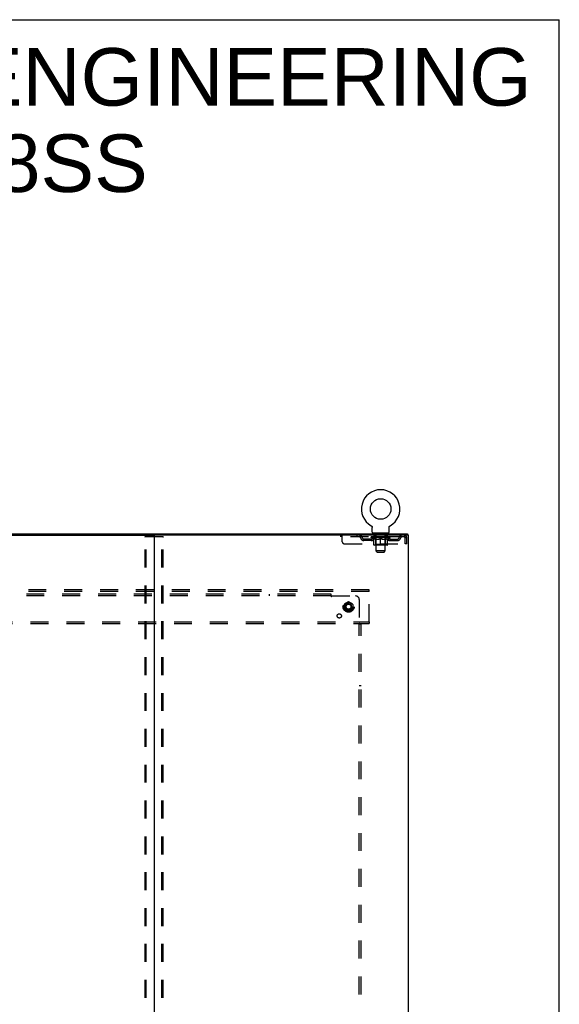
# Model space of a CAD drawing. Header units: inches. Extents: x 0 to 218, y 0 to 141.
# Tile 76 of 76: x 182 to 218, y 75 to 141. Entities that reach past the tile are written whole.
import ezdxf

# ---------------------------------------------------------------- set-up
doc = ezdxf.new("R2010")
doc.units = ezdxf.units.IN
doc.header["$LTSCALE"] = 11.987179
doc.header["$MEASUREMENT"] = 0
doc.linetypes.add('DOT', pattern=[0.2, 0.1, -0.1])
doc.linetypes.add('HIDDEN', pattern=[0.2, 0.1, -0.1])
doc.layers.get('0').update_dxf_attribs({"linetype": 'CONTINUOUS'})
for name, color, linetype in [('DEFAULT_2', 8, 'HIDDEN'), ('DIMENSIONS', 7, 'CONTINUOUS'), ('SUBPANEL', 7, 'CONTINUOUS')]:
    doc.layers.add(name, color=color, linetype=linetype)
doc.styles.get("Standard").update_dxf_attribs({"font": 'arial.ttf'})

msp = doc.modelspace()

# ---------------------------------------------------------------- linework, layer by layer
at = {"color": 7, "linetype": 'Continuous'}
for p, q in [((0, 141.026), (217.949, 141.026)), ((217.949, 0), (217.949, 141.026)), ((205.373, 107.188), (205.373, 107.188)), ((205.373, 107.188), (205.377, 107.185)), ((205.375, 107.186), (205.374, 107.187)), ((205.377, 107.185), (205.381, 107.182)), ((205.381, 107.182), (205.385, 107.179)), ((205.385, 107.179), (205.389, 107.176)), ((205.389, 107.176), (205.393, 107.173)), ((205.393, 107.173), (205.397, 107.17)), ((205.397, 107.17), (205.401, 107.166)), ((205.401, 107.167), (205.405, 107.163)), ((205.404, 107.163), (205.408, 107.159)), ((205.408, 107.159), (205.411, 107.155)), ((205.411, 107.155), (205.415, 107.151)), ((205.415, 107.152), (205.418, 107.147)), ((205.418, 107.147), (205.421, 107.143)), ((205.421, 107.143), (205.423, 107.139)), ((205.423, 107.139), (205.426, 107.135)), ((205.426, 107.135), (205.428, 107.13)), ((205.428, 107.13), (205.431, 107.126)), ((205.431, 107.126), (205.433, 107.121)), ((205.433, 107.121), (205.435, 107.116)), ((205.435, 107.116), (205.437, 107.112)), ((205.437, 107.112), (205.438, 107.107)), ((205.438, 107.107), (205.44, 107.102)), ((205.44, 107.102), (205.441, 107.097)), ((205.441, 107.097), (205.442, 107.092)), ((205.442, 107.092), (205.443, 107.087)), ((205.443, 107.087), (205.444, 107.082)), ((205.444, 107.082), (205.445, 107.077)), ((205.445, 107.067), (205.445, 107.063)), ((205.445, 106.748), (205.445, 107.063)), ((205.508, 106.679), (205.508, 106.649)), ((206.508, 106.679), (205.508, 106.679)), ((206.508, 106.679), (206.508, 106.649)), ((206.57, 106.748), (206.57, 107.063)), ((206.571, 107.077), (206.572, 107.082)), ((206.571, 107.072), (206.571, 107.077)), ((206.572, 107.087), (206.573, 107.092)), ((206.572, 107.082), (206.572, 107.087)), ((206.573, 107.092), (206.575, 107.097)), ((206.575, 107.097), (206.576, 107.102)), ((206.576, 107.102), (206.577, 107.107)), ((206.577, 107.107), (206.579, 107.112)), ((206.579, 107.112), (206.581, 107.116)), ((206.581, 107.116), (206.583, 107.121)), ((206.583, 107.121), (206.585, 107.126)), ((206.585, 107.126), (206.587, 107.13)), ((206.587, 107.13), (206.59, 107.135)), ((206.59, 107.135), (206.592, 107.139)), ((206.592, 107.139), (206.595, 107.143)), ((206.595, 107.143), (206.598, 107.147)), ((206.598, 107.147), (206.601, 107.152)), ((206.601, 107.151), (206.604, 107.155)), ((206.604, 107.155), (206.608, 107.159)), ((206.608, 107.159), (206.611, 107.163)), ((206.611, 107.163), (206.615, 107.167)), ((206.615, 107.166), (206.619, 107.17)), ((206.618, 107.17), (206.622, 107.173)), ((206.622, 107.173), (206.626, 107.176)), ((206.626, 107.176), (206.63, 107.179)), ((206.63, 107.179), (206.635, 107.182)), ((206.634, 107.182), (206.639, 107.185)), ((206.635, 107.182), (206.636, 107.183)), ((206.639, 107.185), (206.643, 107.188)), ((206.642, 107.187), (206.64, 107.186)), ((154.164, 106.649), (207.81, 106.649)), ((171.174, 106.545), (190.799, 106.545)), ((190.862, 106.483), (190.862, 34.816)), ((207.768, 106.545), (190.924, 106.545)), ((207.862, 106.545), (207.809, 106.545)), ((207.81, 106.649), (207.81, 106.545)), ((207.862, 34.753), (207.862, 106.545))]:
    msp.add_line(p, q, dxfattribs=at)
at = {"color": 3, "linetype": 'Continuous'}
for p, q in [((190.799, 106.545), (190.924, 106.545)), ((207.809, 106.545), (207.768, 106.545))]:
    msp.add_line(p, q, dxfattribs=at)
at = {"color": 7, "linetype": 'Continuous'}
for points in [[(205.445, 107.077), (205.445, 107.072), (205.445, 107.067)], [(206.57, 107.063), (206.57, 107.067), (206.571, 107.072)], [(206.57, 107.063), (206.57, 107.067), (206.571, 107.072)]]:
    msp.add_lwpolyline(points, dxfattribs=at)
msp.add_circle((206.008, 108.307), 0.688, dxfattribs=at)
for centre, radius, start, end in [((206.008, 108.307), 1.288, 299.50527, 240.49473), ((205.514, 106.748), 0.069, 180, 265), ((206.501, 106.748), 0.069, 275, 360), ((190.799, 106.483), 0.0625, 0, 90), ((190.924, 106.483), 0.0625, 90, 180)]:
    msp.add_arc(centre, radius, start, end, dxfattribs=at)
at = {"layer": 'DEFAULT_2', "color": 8, "linetype": 'HIDDEN'}
for p, q in [((205.38, 107.183), (205.381, 107.182)), ((205.605, 106.679), (205.605, 106.649)), ((205.643, 106.589), (205.643, 106.669)), ((206.373, 106.589), (206.373, 106.669)), ((206.411, 106.679), (206.411, 106.649)), ((206.643, 107.188), (206.643, 107.188)), ((190.258, 34.867), (190.258, 106.432)), ((190.279, 106.462), (191.445, 106.462)), ((190.332, 34.867), (190.332, 106.432)), ((191.392, 34.867), (191.392, 106.432)), ((191.466, 34.867), (191.466, 106.432)), ((203.32, 106.545), (203.32, 106.441)), ((207.591, 106.441), (203.32, 106.441)), ((203.445, 106.108), (203.445, 106.545)), ((204.42, 106.545), (204.42, 106.441)), ((204.893, 106.19), (204.893, 106.294)), ((205.376, 106.294), (204.893, 106.294)), ((205.376, 106.19), (204.893, 106.19)), ((205.143, 106.19), (205.143, 106.294)), ((205.375, 106.395), (205.375, 106.441)), ((206.641, 106.395), (205.375, 106.395)), ((205.534, 106.283), (205.375, 106.395)), ((205.384, 106.435), (205.384, 106.441)), ((205.393, 106.432), (205.393, 106.435)), ((205.393, 106.432), (206.623, 106.432)), ((205.402, 106.432), (205.402, 106.435)), ((205.403, 106.432), (205.403, 106.435)), ((205.413, 106.435), (205.413, 106.441)), ((205.429, 106.432), (205.429, 106.435)), ((205.431, 106.432), (205.431, 106.435)), ((205.459, 106.435), (205.459, 106.441)), ((205.474, 106.432), (205.474, 106.435)), ((205.477, 106.432), (205.477, 106.435)), ((205.681, 106.435), (205.48, 106.435)), ((205.523, 106.435), (205.523, 106.441)), ((205.524, 106.432), (205.524, 106.435)), ((205.525, 106.432), (205.525, 106.435)), ((205.528, 106.432), (205.528, 106.435)), ((205.534, 106.283), (205.544, 106.283)), ((205.535, 106.432), (205.535, 106.435)), ((205.535, 106.432), (205.535, 106.435)), ((205.538, 106.432), (205.538, 106.435)), ((205.542, 106.432), (205.542, 106.436)), ((205.544, 105.92), (205.544, 106.326)), ((205.546, 106.432), (205.546, 106.435)), ((205.56, 106.432), (205.56, 106.435)), ((205.57, 106.441), (205.57, 106.545)), ((205.579, 106.432), (205.579, 106.437)), ((205.579, 106.432), (205.579, 106.435)), ((205.599, 106.432), (205.599, 106.435)), ((205.599, 106.432), (205.599, 106.435)), ((205.601, 106.435), (205.601, 106.441)), ((205.61, 106.432), (205.61, 106.435)), ((205.615, 106.432), (205.615, 106.435)), ((205.624, 106.432), (205.624, 106.435)), ((205.635, 106.432), (205.635, 106.439)), ((205.651, 106.432), (205.651, 106.435)), ((205.713, 106.579), (205.653, 106.579)), ((205.654, 106.432), (205.654, 106.435)), ((205.681, 106.432), (205.681, 106.435)), ((205.748, 106.435), (205.686, 106.435)), ((205.687, 106.283), (205.867, 106.283)), ((205.691, 106.435), (205.691, 106.441)), ((205.695, 105.923), (205.695, 106.392)), ((205.698, 106.432), (205.698, 106.435)), ((205.703, 106.432), (205.703, 106.435)), ((205.708, 105.498), (205.708, 106.569)), ((205.709, 106.432), (205.709, 106.44)), ((205.713, 106.432), (205.713, 106.435)), ((205.724, 106.432), (205.724, 106.435)), ((205.748, 106.432), (205.748, 106.435)), ((205.823, 106.435), (205.764, 106.435)), ((205.784, 106.432), (205.784, 106.435)), ((205.791, 106.435), (205.791, 106.441)), ((205.795, 106.432), (205.795, 106.435)), ((205.797, 106.432), (205.797, 106.441)), ((205.8, 106.432), (205.8, 106.435)), ((205.808, 106.432), (205.808, 106.435)), ((205.823, 106.432), (205.823, 106.435)), ((205.903, 106.435), (205.849, 106.435)), ((205.862, 106.432), (205.862, 106.435)), ((205.893, 106.435), (205.971, 106.439)), ((205.898, 106.435), (205.898, 106.441)), ((205.898, 106.435), (205.898, 106.441)), ((205.898, 106.441), (205.898, 106.441)), ((205.898, 106.432), (205.898, 106.435)), ((205.902, 106.432), (205.902, 106.435)), ((205.903, 106.432), (205.903, 106.435)), ((205.904, 106.432), (205.904, 106.435)), ((205.939, 106.435), (206.003, 106.435)), ((205.944, 106.432), (205.944, 106.435)), ((205.95, 106.435), (205.95, 106.438)), ((205.971, 106.435), (205.971, 106.439)), ((205.987, 106.432), (205.987, 106.435)), ((206.005, 106.435), (206.005, 106.435)), ((206.005, 106.432), (206.005, 106.435)), ((206.005, 106.432), (206.005, 106.435)), ((206.008, 106.435), (206.008, 106.441)), ((206.008, 106.441), (206.122, 106.435)), ((206.008, 105.883), (206.008, 106.327)), ((206.01, 106.432), (206.01, 106.435)), ((206.01, 106.435), (206.011, 106.435)), ((206.011, 106.432), (206.011, 106.435)), ((206.029, 106.432), (206.029, 106.435)), ((206.029, 106.435), (206.077, 106.435)), ((206.071, 106.432), (206.071, 106.435)), ((206.112, 106.432), (206.112, 106.435)), ((206.112, 106.432), (206.112, 106.435)), ((206.112, 106.435), (206.167, 106.435)), ((206.113, 106.432), (206.113, 106.435)), ((206.117, 106.435), (206.117, 106.441)), ((206.117, 106.441), (206.118, 106.441)), ((206.117, 106.432), (206.117, 106.435)), ((206.118, 106.435), (206.118, 106.441)), ((206.149, 106.283), (206.329, 106.283)), ((206.154, 106.432), (206.154, 106.435)), ((206.193, 106.432), (206.193, 106.435)), ((206.193, 106.435), (206.252, 106.435)), ((206.208, 106.432), (206.208, 106.435)), ((206.216, 106.432), (206.216, 106.435)), ((206.218, 106.432), (206.218, 106.441)), ((206.221, 106.432), (206.221, 106.435)), ((206.224, 106.435), (206.224, 106.441)), ((206.232, 106.432), (206.232, 106.435)), ((206.268, 106.432), (206.268, 106.435)), ((206.268, 106.435), (206.33, 106.435)), ((206.292, 106.432), (206.292, 106.435)), ((206.363, 106.579), (206.303, 106.579)), ((206.303, 106.432), (206.303, 106.435)), ((206.307, 106.432), (206.307, 106.44)), ((206.308, 105.498), (206.308, 106.569)), ((206.313, 106.432), (206.313, 106.435)), ((206.318, 106.432), (206.318, 106.435)), ((206.321, 105.923), (206.321, 106.392)), ((206.324, 106.435), (206.324, 106.441)), ((206.335, 106.432), (206.335, 106.435)), ((206.335, 106.435), (206.536, 106.435)), ((206.362, 106.432), (206.362, 106.435)), ((206.365, 106.432), (206.365, 106.435)), ((206.381, 106.432), (206.381, 106.439)), ((206.392, 106.432), (206.392, 106.435)), ((206.401, 106.432), (206.401, 106.435)), ((206.405, 106.432), (206.405, 106.435)), ((206.415, 106.435), (206.415, 106.441)), ((206.416, 106.432), (206.416, 106.435)), ((206.416, 106.432), (206.416, 106.435)), ((206.437, 106.432), (206.437, 106.437)), ((206.437, 106.432), (206.437, 106.435)), ((206.445, 106.441), (206.445, 106.545)), ((206.455, 106.432), (206.455, 106.435)), ((206.47, 106.432), (206.47, 106.435)), ((206.471, 105.92), (206.471, 106.326)), ((206.471, 106.283), (206.482, 106.283)), ((206.474, 106.432), (206.474, 106.436)), ((206.477, 106.432), (206.477, 106.435)), ((206.481, 106.432), (206.481, 106.435)), ((206.481, 106.432), (206.481, 106.435)), ((206.482, 106.283), (206.641, 106.395)), ((206.488, 106.432), (206.488, 106.435)), ((206.491, 106.432), (206.491, 106.435)), ((206.492, 106.432), (206.492, 106.435)), ((206.493, 106.435), (206.493, 106.441)), ((206.539, 106.432), (206.539, 106.435)), ((206.542, 106.432), (206.542, 106.435)), ((206.556, 106.435), (206.556, 106.441)), ((206.585, 106.432), (206.585, 106.435)), ((206.587, 106.432), (206.587, 106.435)), ((206.603, 106.435), (206.603, 106.441)), ((206.613, 106.432), (206.613, 106.435)), ((206.614, 106.432), (206.614, 106.435)), ((206.623, 106.432), (206.623, 106.435)), ((206.631, 106.435), (206.631, 106.441)), ((206.639, 106.294), (207.122, 106.294)), ((206.639, 106.19), (207.122, 106.19)), ((206.641, 106.395), (206.641, 106.441)), ((206.872, 106.19), (206.872, 106.294)), ((207.122, 106.19), (207.122, 106.294)), ((207.591, 106.545), (207.591, 106.441)), ((207.624, 106.378), (207.624, 105.983)), ((207.654, 105.983), (207.654, 106.378)), ((207.758, 106.378), (207.654, 106.378)), ((207.758, 105.983), (207.758, 106.378)), ((203.57, 105.983), (207.624, 105.983)), ((206.434, 105.883), (205.581, 105.883)), ((205.695, 105.923), (205.655, 105.883)), ((206.321, 105.923), (205.695, 105.923)), ((206.308, 105.498), (205.708, 105.498)), ((205.777, 105.429), (205.708, 105.498)), ((205.777, 105.429), (206.239, 105.429)), ((206.239, 105.429), (206.308, 105.498)), ((206.321, 105.923), (206.36, 105.883)), ((207.758, 105.983), (207.654, 105.983)), ((205.237, 102.899), (156.237, 102.899)), ((205.237, 102.795), (156.237, 102.795)), ((205.237, 102.795), (205.237, 102.899)), ((205.237, 100.753), (205.237, 102.795)), ((203.857, 102.092), (203.589, 101.938)), ((204.134, 101.938), (203.867, 102.092)), ((203.584, 101.929), (203.584, 101.62)), ((203.589, 101.611), (203.857, 101.457)), ((203.867, 101.457), (204.134, 101.611)), ((204.139, 101.929), (204.139, 101.62)), ((156.237, 100.753), (205.237, 100.753)), ((205.237, 100.753), (205.237, 100.649)), ((156.237, 100.649), (205.237, 100.649))]:
    msp.add_line(p, q, dxfattribs=at)
for points in [[(190.258, 106.432), (190.259, 106.44), (190.261, 106.447), (190.264, 106.453), (190.269, 106.458), (190.274, 106.461), (190.279, 106.462)], [(190.353, 106.462), (190.347, 106.461), (190.342, 106.458), (190.338, 106.453), (190.334, 106.447), (190.332, 106.44), (190.332, 106.432)], [(191.392, 106.432), (191.391, 106.44), (191.389, 106.447), (191.386, 106.453), (191.382, 106.458), (191.377, 106.461), (191.371, 106.462)], [(191.445, 106.462), (191.45, 106.461), (191.455, 106.458), (191.459, 106.453), (191.463, 106.447), (191.465, 106.44), (191.466, 106.432)], [(205.694, 106.283), (205.67, 106.288), (205.645, 106.293), (205.62, 106.3), (205.595, 106.308), (205.57, 106.317), (205.544, 106.326)], [(205.544, 106.326), (205.569, 106.316), (205.593, 106.308), (205.617, 106.3), (205.64, 106.293), (205.663, 106.288), (205.687, 106.283)], [(206.008, 106.327), (205.982, 106.317), (205.956, 106.308), (205.931, 106.3), (205.906, 106.293), (205.882, 106.288), (205.857, 106.283)], [(205.867, 106.283), (205.89, 106.288), (205.913, 106.293), (205.936, 106.3), (205.96, 106.307), (205.984, 106.316), (206.008, 106.325)], [(206.159, 106.283), (206.134, 106.288), (206.109, 106.293), (206.084, 106.3), (206.059, 106.308), (206.034, 106.317), (206.008, 106.327)], [(206.008, 106.325), (206.032, 106.316), (206.056, 106.307), (206.08, 106.3), (206.103, 106.293), (206.126, 106.288), (206.149, 106.283)], [(206.471, 106.326), (206.446, 106.317), (206.42, 106.308), (206.395, 106.3), (206.371, 106.293), (206.346, 106.288), (206.321, 106.283)], [(206.329, 106.283), (206.352, 106.288), (206.376, 106.293), (206.399, 106.3), (206.423, 106.308), (206.447, 106.316), (206.471, 106.326)], [(207.596, 106.541), (207.593, 106.544), (207.591, 106.545)], [(207.603, 106.432), (207.6, 106.435), (207.598, 106.438), (207.596, 106.44), (207.593, 106.441), (207.591, 106.441)], [(207.596, 106.541), (207.598, 106.536), (207.6, 106.529), (207.603, 106.52), (207.605, 106.509), (207.607, 106.497), (207.61, 106.483), (207.612, 106.467), (207.614, 106.451), (207.617, 106.434), (207.619, 106.416), (207.622, 106.397), (207.624, 106.378)], [(207.603, 106.432), (207.605, 106.428), (207.607, 106.423), (207.61, 106.418), (207.612, 106.412), (207.614, 106.406), (207.617, 106.399), (207.619, 106.392), (207.622, 106.386), (207.624, 106.378)]]:
    msp.add_lwpolyline(points, dxfattribs=at)
for radius in [0.372, 0.356, 0.312, 0.204, 0.188, 0.183, 0.165]:
    msp.add_circle((203.862, 101.774), radius, dxfattribs=at)
at = {"layer": 'DEFAULT_2', "color": 8, "linetype": 'DOT'}
msp.add_circle((203.862, 101.774), 0.17, dxfattribs=at)
at = {"layer": 'DEFAULT_2', "color": 8, "linetype": 'HIDDEN'}
for centre, radius, start, end in [((205.514, 106.748), 0.069, 265, 270), ((205.633, 106.669), 0.01, 0, 90), ((206.383, 106.669), 0.01, 90, 180), ((206.501, 106.748), 0.069, 270, 275), ((203.57, 106.108), 0.125, 180, 270), ((204.604, 106.378), 0.167, 8.07163, 90), ((204.605, 106.379), 0.0625, 7.98631, 90), ((204.893, 106.419), 0.229, 187.98631, 270), ((204.893, 106.419), 0.125, 188.07163, 270), ((205.376, 106.419), 0.125, 270, 351.92837), ((205.376, 106.419), 0.229, 270, 352.01369), ((205.665, 106.378), 0.167, 90, 171.92837), ((205.665, 106.379), 0.0625, 90, 172.01369), ((205.653, 106.589), 0.01, 180, 270), ((205.655, 106.392), 0.0398, 0, 90), ((205.698, 106.569), 0.01, 0, 90), ((206.318, 106.569), 0.01, 90, 180), ((206.36, 106.392), 0.0398, 90, 180), ((206.35, 106.378), 0.167, 8.07163, 90), ((206.351, 106.379), 0.0625, 7.98631, 90), ((206.363, 106.589), 0.01, 270, 360), ((206.639, 106.419), 0.229, 187.98631, 270), ((206.639, 106.419), 0.125, 188.07163, 270), ((207.122, 106.419), 0.125, 270, 351.92837), ((207.122, 106.419), 0.229, 270, 352.01369), ((207.412, 106.378), 0.167, 90, 171.92837), ((207.411, 106.379), 0.0625, 90, 172.01369), ((207.591, 106.378), 0.167, 0, 90), ((207.591, 106.378), 0.063, 0, 90), ((205.581, 105.92), 0.0371, 180, 270), ((206.434, 105.92), 0.0371, 270, 360), ((203.862, 102.083), 0.01, 60.01268, 119.98829), ((203.594, 101.929), 0.01, 120.01204, 179.98872), ((203.594, 101.62), 0.01, 180.01235, 239.98915), ((203.862, 101.466), 0.01, 240.01268, 299.98829), ((204.129, 101.929), 0.01, 0.01235, 59.98915), ((204.129, 101.62), 0.01, 300.01204, 359.98872)]:
    msp.add_arc(centre, radius, start, end, dxfattribs=at)
for centre, major_axis, ratio, start_param, end_param in [((206.008, 106.441), (0.633, 0.007), 0.05963, 2.96643, 3.140963), ((205.355, 106.43), (0.198, 0), 0.060556, 0.430652, 1.470503), ((206.008, 106.441), (0.633, 0), 0.060556, -3.141593, -2.96706), ((205.355, 106.423), (0.198, 0.002), 0.05963, 1.376596, 1.469874), ((206.008, 106.441), (0.633, 0.013), 0.05688, 2.791345, 2.965878), ((205.33, 106.43), (0.198, 0.002), 0.05963, 0.25549, 1.295341), ((205.399, 106.43), (0.198, -0.002), 0.05963, 0.605815, 1.645666), ((206.008, 106.441), (0.633, -0.007), 0.05963, -2.96643, -2.791898), ((205.399, 106.423), (0.198, 0), 0.060556, 1.551758, 1.645036), ((205.33, 106.423), (0.198, 0.004), 0.05688, 1.20151, 1.294789), ((205.4, 106.425), (0.164, 0.002), 0.05963, 1.065228, 1.614276), ((205.38, 106.425), (0.164, 0.003), 0.05688, 0.890143, 1.43919), ((205.438, 106.425), (0.164, 0), 0.060556, 1.240391, 1.789438), ((206.008, 106.441), (0.633, 0.019), 0.052395, 2.616403, 2.790936), ((205.327, 106.43), (0.198, 0.004), 0.05688, 0.080405, 1.120256), ((205.462, 106.43), (0.198, -0.004), 0.05688, 0.7809, 1.820751), ((206.008, 106.441), (0.633, -0.013), 0.05688, -2.791345, -2.616812), ((205.462, 106.423), (0.198, -0.002), 0.05963, 1.72692, 1.820198), ((205.327, 106.423), (0.198, 0.006), 0.052395, 1.026568, 1.119847), ((205.38, 106.425), (0.164, 0.005), 0.052395, 0.715201, 1.264248), ((205.494, 106.425), (0.164, -0.002), 0.05963, 1.415553, 1.9646), ((206.008, 106.441), (0.633, 0.025), 0.046319, 2.441654, 2.616187), ((205.541, 106.43), (0.198, -0.006), 0.052395, 0.955842, 1.995693), ((206.008, 106.441), (0.633, -0.019), 0.052395, -2.616403, -2.44187), ((205.344, 106.43), (0.198, 0.006), 0.052395, -0.094537, 0.945314), ((205.541, 106.423), (0.198, -0.004), 0.05688, 1.902006, 1.995284), ((205.344, 106.423), (0.198, 0.008), 0.046319, 0.851819, 0.945098), ((205.398, 106.425), (0.164, 0.006), 0.046319, 0.540452, 1.089499), ((205.565, 106.425), (0.164, -0.003), 0.05688, 1.590638, 2.139686), ((206.008, 106.441), (0.633, 0.029), 0.038841, 2.267123, 2.441656), ((205.634, 106.43), (0.198, -0.008), 0.046319, 1.130591, 2.170442), ((205.381, 106.43), (0.198, 0.008), 0.046319, -0.269286, 0.770565), ((206.008, 106.441), (0.633, -0.025), 0.046319, -2.441654, -2.267121), ((205.634, 106.423), (0.198, -0.006), 0.052395, 2.076947, 2.170226), ((205.381, 106.423), (0.198, 0.009), 0.038841, 0.677289, 0.770567), ((205.435, 106.425), (0.164, 0.008), 0.038841, 0.365921, 0.914969), ((205.65, 106.425), (0.164, -0.005), 0.052395, 1.76558, 2.314627), ((206.008, 106.441), (0.633, 0.033), 0.030195, 2.09281, 2.267343), ((205.739, 106.43), (0.198, -0.009), 0.038841, 1.305122, 2.344973), ((205.437, 106.43), (0.198, 0.009), 0.038841, -0.443817, 0.596034), ((206.008, 106.441), (0.633, -0.029), 0.038841, -2.267123, -2.092591), ((205.739, 106.423), (0.198, -0.008), 0.046319, 2.251696, 2.344975), ((205.437, 106.423), (0.198, 0.01), 0.030195, 0.502975, 0.596254), ((205.489, 106.425), (0.164, 0.009), 0.030195, 0.191608, 0.740655), ((205.745, 106.425), (0.164, -0.006), 0.046319, 1.940329, 2.489376), ((205.511, 106.43), (0.198, 0.01), 0.030195, -0.61813, 0.421721), ((206.008, 106.441), (0.633, 0.036), 0.020645, 1.918687, 2.09322), ((205.852, 106.43), (0.198, -0.01), 0.030195, 1.479435, 2.519286), ((206.008, 106.441), (0.633, -0.033), 0.030195, -2.09281, -1.918277), ((205.852, 106.423), (0.198, -0.009), 0.038841, 2.426227, 2.519505), ((205.511, 106.423), (0.198, 0.011), 0.020645, 0.328852, 0.422131), ((205.56, 106.425), (0.164, 0.009), 0.020645, 0.017485, 0.566532), ((205.848, 106.425), (0.164, -0.008), 0.038841, 2.11486, 2.663907), ((205.599, 106.43), (0.198, 0.011), 0.020645, -0.792253, 0.247598), ((206.008, 106.441), (0.633, 0.038), 0.010478, 1.744704, 1.919237), ((205.97, 106.43), (0.198, -0.011), 0.020645, 1.653558, 2.693409), ((206.008, 106.441), (0.633, -0.036), 0.020645, -1.918687, -1.744154), ((205.97, 106.423), (0.198, -0.01), 0.030195, 2.60054, 2.693819), ((205.599, 106.423), (0.198, 0.012), 0.010478, 0.154869, 0.248148), ((205.643, 106.425), (0.164, 0.01), 0.010478, 6.126688, 6.675735), ((205.957, 106.425), (0.164, -0.009), 0.030195, 2.289173, 2.83822), ((205.7, 106.43), (0.198, 0.012), 0.010478, -0.966236, -0.000846), ((206.089, 106.43), (0.198, -0.012), 0.010478, 1.827541, 2.867392), ((206.008, 106.441), (0.633, -0.038), 0.010478, -1.744704, -1.570171), ((206.089, 106.423), (0.198, -0.011), 0.020645, 2.774664, 2.867942), ((206.067, 106.425), (0.164, -0.009), 0.020645, 2.463296, 3.012344), ((205.927, 106.43), (0.198, 0.012), 0.010478, 0.274201, 1.314052), ((205.841, 106.425), (0.164, 0.01), 0.010478, -0.000298, 0.504314), ((205.811, 106.423), (0.198, 0.012), 0.010478, 0.192946, 0.399283), ((206.008, 106.441), (0.633, 0.038), 0.010478, -1.578586, -1.396888), ((206.205, 106.423), (0.198, -0.012), 0.010478, 2.948646, 3.041925), ((206.175, 106.425), (0.164, -0.01), 0.010478, 2.637279, 3.142076), ((206.046, 106.43), (0.198, 0.011), 0.020645, 0.448184, 1.488034), ((205.949, 106.425), (0.164, 0.009), 0.020645, 0.129249, 0.678296), ((205.927, 106.423), (0.198, 0.011), 0.020645, 0.273651, 0.366929), ((206.315, 106.43), (0.198, -0.012), 0.010478, -3.140747, -2.175357), ((206.008, 106.441), (0.633, 0.036), 0.020645, -1.397439, -1.222906), ((206.008, 106.441), (0.633, -0.038), 0.010478, 1.222355, 1.396888), ((206.164, 106.43), (0.198, 0.01), 0.030195, 0.622307, 1.662158), ((206.059, 106.425), (0.164, 0.009), 0.030195, 0.303372, 0.852419), ((206.372, 106.425), (0.164, -0.01), 0.010478, 2.749043, 3.29809), ((206.416, 106.43), (0.198, -0.011), 0.020645, 2.893995, 3.933846), ((206.046, 106.423), (0.198, 0.01), 0.030195, 0.447774, 0.541052), ((206.416, 106.423), (0.198, -0.012), 0.010478, 2.893445, 2.986723), ((206.008, 106.441), (0.633, 0.033), 0.030195, -1.223315, -1.048783), ((206.008, 106.441), (0.633, -0.036), 0.020645, 1.048373, 1.222906), ((206.277, 106.43), (0.198, 0.009), 0.038841, 0.79662, 1.836471), ((206.167, 106.425), (0.164, 0.008), 0.038841, 0.477686, 1.026733), ((206.456, 106.425), (0.164, -0.009), 0.020645, 2.57506, 3.124108), ((206.505, 106.43), (0.198, -0.01), 0.030195, 2.719872, 3.759723), ((206.381, 106.43), (0.198, 0.008), 0.046319, 0.971151, 2.011002), ((206.164, 106.423), (0.198, 0.009), 0.038841, 0.622087, 0.715366), ((206.505, 106.423), (0.198, -0.011), 0.020645, 2.719462, 2.812741), ((206.008, 106.441), (0.633, 0.029), 0.038841, -1.049002, -0.874469), ((206.008, 106.441), (0.633, -0.033), 0.030195, 0.87425, 1.048783), ((206.271, 106.425), (0.164, 0.006), 0.046319, 0.652216, 1.201263), ((206.475, 106.43), (0.198, 0.006), 0.052395, 1.1459, 2.185751), ((206.526, 106.425), (0.164, -0.009), 0.030195, 2.400937, 2.949985), ((206.579, 106.43), (0.198, -0.009), 0.038841, 2.545558, 3.585409), ((206.366, 106.425), (0.164, 0.005), 0.052395, 0.826965, 1.376012), ((206.277, 106.423), (0.198, 0.008), 0.046319, 0.796618, 0.889896), ((206.579, 106.423), (0.198, -0.01), 0.030195, 2.545339, 2.638617), ((206.554, 106.43), (0.198, 0.004), 0.05688, 1.320842, 2.360692), ((206.008, 106.441), (0.633, 0.025), 0.046319, -0.874471, -0.699939), ((206.008, 106.441), (0.633, -0.029), 0.038841, 0.699936, 0.874469), ((206.635, 106.43), (0.198, -0.008), 0.046319, 2.371028, 3.410879), ((206.581, 106.425), (0.164, -0.008), 0.038841, 2.226624, 2.775671), ((206.617, 106.43), (0.198, 0.002), 0.05963, 1.495927, 2.535778), ((206.451, 106.425), (0.164, 0.003), 0.05688, 1.001907, 1.550954), ((206.672, 106.43), (0.198, -0.006), 0.052395, 2.196279, 3.23613), ((206.381, 106.423), (0.198, 0.006), 0.052395, 0.971367, 1.064645), ((206.618, 106.425), (0.164, -0.006), 0.046319, 2.052093, 2.601141), ((206.661, 106.43), (0.198, 0), 0.060556, 1.671089, 2.71094), ((206.635, 106.423), (0.198, -0.009), 0.038841, 2.371026, 2.464304), ((206.689, 106.43), (0.198, -0.004), 0.05688, 2.021337, 3.061188), ((206.008, 106.441), (0.633, 0.019), 0.052395, -0.699723, -0.52519), ((206.008, 106.441), (0.633, -0.025), 0.046319, 0.525406, 0.699939), ((206.685, 106.43), (0.198, -0.002), 0.05963, 1.846251, 2.886102), ((206.522, 106.425), (0.164, 0.002), 0.05963, 1.176993, 1.72604), ((206.636, 106.425), (0.164, -0.005), 0.052395, 1.877344, 2.426392), ((206.577, 106.425), (0.164, 0), 0.060556, 1.352155, 1.901202), ((206.635, 106.425), (0.164, -0.003), 0.05688, 1.702402, 2.25145), ((206.616, 106.425), (0.164, -0.002), 0.05963, 1.527317, 2.076364), ((206.475, 106.423), (0.198, 0.004), 0.05688, 1.146309, 1.239587), ((206.672, 106.423), (0.198, -0.008), 0.046319, 2.196495, 2.289773), ((206.008, 106.441), (0.633, 0.013), 0.05688, -0.524781, -0.350248), ((206.008, 106.441), (0.633, -0.019), 0.052395, 0.350657, 0.52519), ((206.554, 106.423), (0.198, 0.002), 0.05963, 1.321394, 1.414673), ((206.689, 106.423), (0.198, -0.006), 0.052395, 2.021746, 2.115024), ((206.008, 106.441), (0.633, 0.007), 0.05963, -0.349695, -0.175162), ((206.008, 106.441), (0.633, -0.013), 0.05688, 0.175715, 0.350248), ((206.617, 106.423), (0.198, 0), 0.060556, 1.496556, 1.589835), ((206.685, 106.423), (0.198, -0.004), 0.05688, 1.846804, 1.940083), ((206.661, 106.423), (0.198, -0.002), 0.05963, 1.671719, 1.764997), ((206.008, 106.441), (0.633, 0), 0.060556, -0.174533, 0), ((206.008, 106.441), (0.633, -0.007), 0.05963, 0.000629, 0.175162)]:
    msp.add_ellipse(centre, major_axis=major_axis, ratio=ratio, start_param=start_param, end_param=end_param, dxfattribs=at)
at = {"layer": 'SUBPANEL', "color": 8, "linetype": 'HIDDEN'}
for p, q in [((202.706, 102.618), (158.768, 102.618)), ((202.706, 102.493), (158.768, 102.493)), ((198.581, 102.493), (198.581, 102.618)), ((202.706, 102.452), (202.706, 102.618)), ((202.741, 102.493), (204.331, 102.493)), ((204.581, 102.243), (204.581, 100.654)), ((204.54, 100.618), (204.706, 100.618)), ((204.581, 44.681), (204.581, 100.618)), ((204.599, 100.635), (204.593, 100.642)), ((204.706, 44.681), (204.706, 100.618)), ((204.581, 96.493), (204.706, 96.493))]:
    msp.add_line(p, q, dxfattribs=at)
for points in [[(202.706, 102.532), (202.707, 102.53), (202.709, 102.527), (202.71, 102.525), (202.712, 102.523), (202.713, 102.522), (202.715, 102.52), (202.717, 102.518), (202.718, 102.517), (202.72, 102.515), (202.721, 102.513), (202.723, 102.512)], [(202.706, 102.452), (202.707, 102.453), (202.709, 102.454), (202.711, 102.455), (202.712, 102.456), (202.714, 102.457), (202.715, 102.458), (202.717, 102.459), (202.718, 102.461), (202.72, 102.462), (202.721, 102.464), (202.723, 102.466), (202.724, 102.468), (202.725, 102.47), (202.727, 102.472), (202.728, 102.474), (202.731, 102.478)], [(202.723, 102.512), (202.729, 102.505), (202.731, 102.504), (202.733, 102.502), (202.735, 102.5), (202.736, 102.498), (202.738, 102.496), (202.74, 102.495), (202.741, 102.493)], [(202.731, 102.478), (202.732, 102.481), (202.734, 102.483), (202.735, 102.485), (202.737, 102.488), (202.738, 102.49), (202.74, 102.492), (202.741, 102.493)], [(204.54, 100.618), (204.54, 100.62), (204.541, 100.622), (204.542, 100.623), (204.543, 100.625), (204.544, 100.626), (204.545, 100.628), (204.547, 100.63), (204.548, 100.631), (204.55, 100.633), (204.551, 100.634), (204.553, 100.635), (204.555, 100.637), (204.557, 100.638), (204.559, 100.639), (204.561, 100.641)], [(204.561, 100.641), (204.566, 100.643), (204.568, 100.645), (204.571, 100.646), (204.573, 100.648), (204.575, 100.649), (204.577, 100.651), (204.579, 100.652), (204.581, 100.654)], [(204.593, 100.642), (204.591, 100.644), (204.589, 100.645), (204.587, 100.647), (204.585, 100.649), (204.584, 100.651), (204.582, 100.652), (204.581, 100.654)], [(204.619, 100.618), (204.617, 100.62), (204.615, 100.621), (204.613, 100.623), (204.611, 100.625), (204.609, 100.626), (204.607, 100.628), (204.606, 100.629), (204.604, 100.631), (204.602, 100.632), (204.601, 100.634), (204.599, 100.635)]]:
    msp.add_lwpolyline(points, dxfattribs=at)
for centre, radius in [((203.862, 101.774), 0.25), ((203.243, 101.156), 0.141)]:
    msp.add_circle(centre, radius, dxfattribs=at)
msp.add_arc((204.331, 102.243), 0.25, 0, 90, dxfattribs=at)

# ---------------------------------------------------------------- texts
at = {"layer": 'DIMENSIONS', "color": 2, "linetype": 'Continuous', "insert": (167.446, 139.123), "char_height": 3.84615, "width": 97.14041, "attachment_point": 2, "line_spacing_factor": 0.9}
msp.add_mtext('SAGINAW CONTROL & ENGINEERING\\PSCE-72XM5418SS', dxfattribs=at)

doc.saveas('drawing.dxf')
